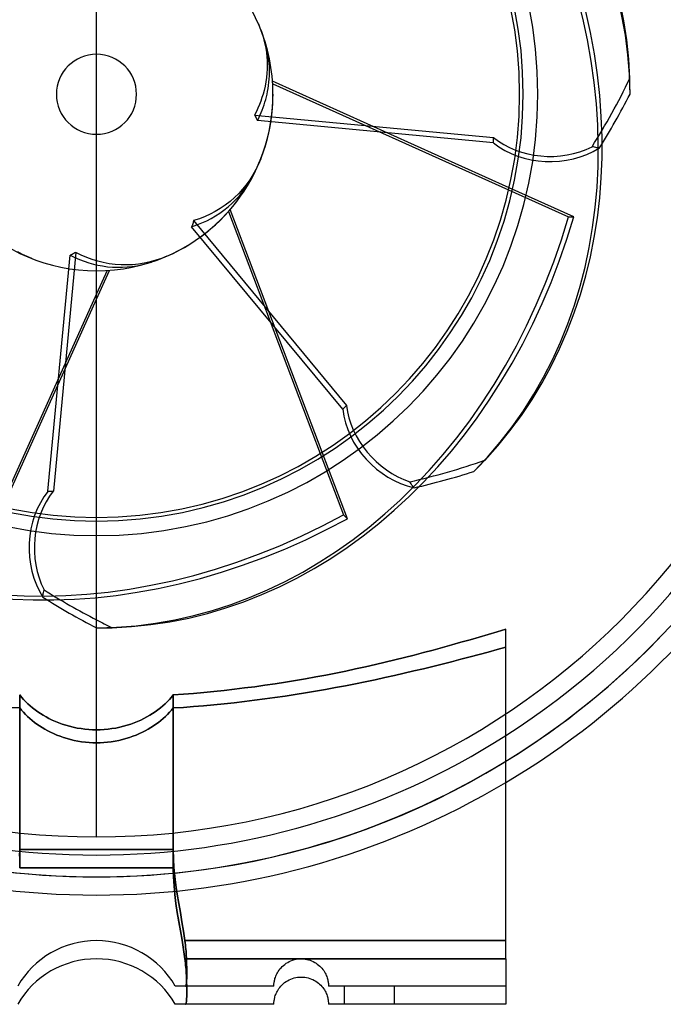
# Model space of a CAD drawing. Header units: millimetres. Extents: x -88 to 156, y -100 to 88.
# Tile 2 of 4: x -8 to 62, y -100 to 8. Entities that reach past the tile are written whole.
import ezdxf

# ---------------------------------------------------------------- set-up
doc = ezdxf.new("R2010")
doc.units = ezdxf.units.MM
doc.layers.add('HIDDEN', color=7, linetype='Continuous')
doc.layers.add('THICK', color=7, linetype='Continuous')

msp = doc.modelspace()

# ---------------------------------------------------------------- linework, layer by layer
at = {"layer": 'HIDDEN'}
for p, q in [((17.79, 7.73), (17.96, 7.31)), ((17.96, 7.31), (18.12, 6.89)), ((18.12, 6.89), (18.27, 6.44)), ((18.27, 6.44), (18.4, 5.99)), ((18.4, 5.99), (18.51, 5.52)), ((18.54, 5.7), (18.44, 6.03)), ((18.51, 5.52), (18.6, 5.05)), ((18.64, 5.36), (18.54, 5.7)), ((18.6, 5.05), (18.67, 4.58)), ((18.72, 5.02), (18.64, 5.36)), ((18.67, 4.58), (18.72, 4.12)), ((18.79, 4.68), (18.72, 5.02)), ((18.86, 4.34), (18.79, 4.68)), ((18.91, 4.02), (18.86, 4.34)), ((18.72, 4.12), (18.75, 3.68)), ((18.75, 3.68), (18.76, 3.23)), ((18.95, 3.69), (18.91, 4.02)), ((18.98, 3.37), (18.95, 3.69)), ((19, 3.04), (18.98, 3.37)), ((18.73, 2.3), (18.68, 1.83)), ((18.76, 2.77), (18.73, 2.3)), ((18.76, 3.23), (18.76, 2.77)), ((19.01, 2.7), (19, 3.04)), ((19.02, 2.36), (19.01, 2.7)), ((19.01, 2.02), (19.02, 2.36)), ((18.62, 1.35), (18.53, 0.89)), ((18.68, 1.83), (18.62, 1.35)), ((18.92, 0.98), (18.96, 1.32)), ((18.96, 1.32), (18.99, 1.67)), ((18.99, 1.67), (19.01, 2.02)), ((58.62, 1.45), (58.62, 1.73)), ((58.63, 1.16), (58.62, 1.45)), ((58.63, 0.88), (58.63, 1.16)), ((18.31, 0), (18.19, -0.37)), ((18.43, 0.43), (18.31, 0)), ((18.53, 0.89), (18.43, 0.43)), ((18.75, 0), (18.81, 0.32)), ((18.81, 0.32), (18.87, 0.65)), ((18.87, 0.65), (18.92, 0.98)), ((58.63, 0.59), (58.63, 0.88)), ((58.64, 0.31), (58.63, 0.59)), ((58.64, 0.02), (58.64, 0.31)), ((18.06, -0.75), (17.91, -1.13)), ((18.19, -0.37), (18.06, -0.75)), ((18.43, -1.15), (18.52, -0.86)), ((18.52, -0.86), (18.6, -0.57)), ((18.6, -0.57), (18.68, -0.28)), ((18.68, -0.28), (18.75, 0)), ((17.57, -1.9), (17.37, -2.28)), ((17.75, -1.52), (17.57, -1.9)), ((17.91, -1.13), (17.75, -1.52)), ((17.97, -2.32), (18.1, -2.02)), ((18.1, -2.02), (18.22, -1.73)), ((18.22, -1.73), (18.33, -1.44)), ((18.33, -1.44), (18.43, -1.15)), ((17.37, -2.28), (17.43, -2.38)), ((17.37, -2.28), (43.62, -4.74)), ((17.43, -2.38), (17.49, -2.48)), ((17.49, -2.48), (17.54, -2.58)), ((17.54, -2.58), (17.59, -2.69)), ((17.59, -2.69), (17.64, -2.79)), ((17.64, -2.79), (17.69, -2.89)), ((17.69, -2.89), (17.83, -2.61)), ((43.62, -5.33), (17.69, -2.89)), ((17.83, -2.61), (17.97, -2.32)), ((43.62, -5.33), (43.62, -4.74)), ((54.61, -5.79), (54.47, -5.76)), ((54.74, -5.83), (54.61, -5.79)), ((54.87, -5.85), (54.74, -5.83)), ((55, -5.87), (54.87, -5.85)), ((55.14, -5.89), (55, -5.87)), ((55.27, -5.9), (55.14, -5.89)), ((18.05, -7.11), (17.8, -7.69)), ((17.52, -8.27), (17.2, -8.85)), ((17.8, -7.69), (17.52, -8.27)), ((16.84, -9.41), (16.45, -9.95)), ((16.71, -9.8), (17.02, -9.3)), ((17.2, -8.85), (16.84, -9.41)), ((17.02, -9.3), (17.3, -8.77)), ((16.05, -10.44), (15.63, -10.9)), ((15.71, -11.15), (16.06, -10.73)), ((16.45, -9.95), (16.05, -10.44)), ((16.06, -10.73), (16.39, -10.28)), ((16.39, -10.28), (16.71, -9.8)), ((45.3, -10.51), (51.89, -13.48)), ((52.48, -13.48), (45.35, -10.27)), ((14.68, -11.78), (14.15, -12.18)), ((15.18, -11.35), (14.68, -11.78)), ((14.91, -11.98), (15.32, -11.57)), ((15.63, -10.9), (15.18, -11.35)), ((15.32, -11.57), (15.71, -11.15)), ((13.06, -12.88), (12.51, -13.17)), ((13.61, -12.55), (13.06, -12.88)), ((13.55, -13.06), (14.01, -12.73)), ((14.15, -12.18), (13.61, -12.55)), ((14.01, -12.73), (14.47, -12.37)), ((14.47, -12.37), (14.91, -11.98)), ((10.64, -14.01), (10.61, -14.12)), ((10.67, -13.89), (10.64, -14.01)), ((11.31, -13.68), (10.67, -13.89)), ((10.67, -13.89), (27.49, -34.19)), ((11.93, -13.44), (11.31, -13.68)), ((11.58, -14.14), (12.11, -13.9)), ((12.51, -13.17), (11.93, -13.44)), ((12.11, -13.9), (12.61, -13.64)), ((12.61, -13.64), (13.09, -13.36)), ((13.09, -13.36), (13.55, -13.06)), ((51.89, -13.48), (52.48, -13.48)), ((10.46, -14.56), (11.03, -14.36)), ((10.5, -14.45), (10.46, -14.56)), ((27.07, -34.61), (10.46, -14.56)), ((10.54, -14.34), (10.5, -14.45)), ((10.58, -14.23), (10.54, -14.34)), ((10.61, -14.12), (10.58, -14.23)), ((11.03, -14.36), (11.58, -14.14)), ((-8.14, -17.59), (-8.66, -17.31)), ((-7.63, -17.83), (-8.14, -17.59)), ((-7.11, -18.05), (-7.63, -17.83)), ((-5.33, -43.62), (-2.89, -17.69)), ((-2.28, -17.37), (-4.74, -43.62)), ((-2.79, -17.64), (-2.89, -17.69)), ((-2.89, -17.69), (-2.39, -17.94)), ((-2.69, -17.59), (-2.79, -17.64)), ((-2.58, -17.54), (-2.69, -17.59)), ((-2.48, -17.49), (-2.58, -17.54)), ((-2.38, -17.43), (-2.48, -17.49)), ((-2.39, -17.94), (-1.87, -18.16)), ((-2.28, -17.37), (-2.38, -17.43)), ((-1.67, -17.67), (-2.28, -17.37)), ((-1.87, -18.16), (-1.36, -18.35)), ((-1.07, -17.94), (-1.67, -17.67)), ((-1.36, -18.35), (-0.85, -18.52)), ((-0.47, -18.16), (-1.07, -17.94)), ((0.13, -18.35), (-0.47, -18.16)), ((0.75, -18.5), (0.13, -18.35)), ((6.54, -18.24), (5.9, -18.42)), ((7.15, -18.03), (6.54, -18.24)), ((7.73, -17.79), (7.15, -18.03)), ((-0.85, -18.52), (-0.34, -18.66)), ((-0.34, -18.66), (0.16, -18.78)), ((0.16, -18.78), (0.67, -18.87)), ((0.67, -18.87), (1.21, -18.95)), ((1.39, -18.62), (0.75, -18.5)), ((1.21, -18.95), (1.76, -18.99)), ((2.05, -18.71), (1.39, -18.62)), ((1.76, -18.99), (2.31, -19.01)), ((2.71, -18.75), (2.05, -18.71)), ((2.31, -19.01), (2.86, -19.01)), ((3.35, -18.76), (2.71, -18.75)), ((2.86, -19.01), (3.39, -18.98)), ((3.96, -18.73), (3.35, -18.76)), ((3.39, -18.98), (3.9, -18.92)), ((3.9, -18.92), (4.42, -18.84)), ((4.6, -18.67), (3.96, -18.73)), ((4.42, -18.84), (4.96, -18.74)), ((5.25, -18.56), (4.6, -18.67)), ((4.96, -18.74), (5.5, -18.6)), ((5.9, -18.42), (5.25, -18.56)), ((5.5, -18.6), (6.03, -18.44)), ((0, -21.93), (0, -21.94)), ((0, -22.52), (0, -22.52)), ((27.07, -34.61), (27.49, -34.19)), ((24.6, -39.46), (27.16, -46.22)), ((27.58, -46.64), (24.81, -39.33)), ((41.68, -41.25), (41.88, -41.04)), ((41.88, -41.04), (42.08, -40.84)), ((42.08, -40.84), (42.28, -40.63)), ((42.28, -40.63), (42.48, -40.43)), ((42.48, -40.43), (42.67, -40.22)), ((41.48, -41.45), (41.68, -41.25)), ((34.51, -42.71), (34.45, -42.59)), ((34.59, -42.82), (34.51, -42.71)), ((34.66, -42.94), (34.59, -42.82)), ((34.74, -43.04), (34.66, -42.94)), ((34.82, -43.15), (34.74, -43.04)), ((34.91, -43.25), (34.82, -43.15)), ((-5.33, -43.62), (-4.74, -43.62)), ((0, -81.6), (0, -46.5)), ((0, -81.6), (0, -46.5)), ((27.16, -46.22), (27.58, -46.64)), ((-5.9, -55.27), (-5.89, -55.14)), ((-5.89, -55.14), (-5.87, -55)), ((-5.87, -55), (-5.85, -54.87)), ((-5.85, -54.87), (-5.83, -54.74)), ((-5.83, -54.74), (-5.79, -54.61)), ((-5.79, -54.61), (-5.76, -54.47)), ((0.02, -58.64), (0.31, -58.64)), ((0.31, -58.64), (0.59, -58.63)), ((0.59, -58.63), (0.88, -58.63)), ((0.88, -58.63), (1.16, -58.63)), ((1.16, -58.63), (1.45, -58.62)), ((1.45, -58.62), (1.73, -58.62)), ((43.05, -59.35), (42.07, -59.64)), ((44.03, -59.06), (43.05, -59.35)), ((45, -58.76), (44.03, -59.06)), ((39.05, -60.51), (38.02, -60.8)), ((40.06, -60.22), (39.05, -60.51)), ((41.07, -59.94), (40.06, -60.22)), ((42.07, -59.64), (41.07, -59.94)), ((34.91, -61.62), (33.85, -61.89)), ((35.95, -61.35), (34.91, -61.62)), ((36.99, -61.08), (35.95, -61.35)), ((38.02, -60.8), (36.99, -61.08)), ((42.06, -61.56), (41.06, -61.83)), ((41.06, -61.83), (42.06, -61.56)), ((43.05, -61.3), (42.06, -61.56)), ((42.06, -61.56), (43.05, -61.3)), ((44.03, -61.03), (43.05, -61.3)), ((43.05, -61.3), (44.03, -61.03)), ((45, -60.77), (44.03, -61.03)), ((44.03, -61.03), (45, -60.77)), ((30.65, -62.66), (29.57, -62.91)), ((31.72, -62.41), (30.65, -62.66)), ((32.79, -62.16), (31.72, -62.41)), ((33.85, -61.89), (32.79, -62.16)), ((38, -62.61), (36.97, -62.87)), ((36.97, -62.87), (38, -62.61)), ((39.03, -62.35), (38, -62.61)), ((38, -62.61), (39.03, -62.35)), ((40.05, -62.09), (39.03, -62.35)), ((39.03, -62.35), (40.05, -62.09)), ((41.06, -61.83), (40.05, -62.09)), ((40.05, -62.09), (41.06, -61.83)), ((25.19, -63.82), (24.09, -64.02)), ((26.29, -63.6), (25.19, -63.82)), ((27.39, -63.38), (26.29, -63.6)), ((28.48, -63.15), (27.39, -63.38)), ((29.57, -62.91), (28.48, -63.15)), ((33.82, -63.62), (32.76, -63.86)), ((32.76, -63.86), (33.82, -63.62)), ((34.88, -63.37), (33.82, -63.62)), ((33.82, -63.62), (34.88, -63.37)), ((35.93, -63.12), (34.88, -63.37)), ((34.88, -63.37), (35.93, -63.12)), ((36.97, -62.87), (35.93, -63.12)), ((35.93, -63.12), (36.97, -62.87)), ((19.64, -64.77), (18.52, -64.94)), ((20.76, -64.6), (19.64, -64.77)), ((21.87, -64.42), (20.76, -64.6)), ((22.98, -64.23), (21.87, -64.42)), ((24.09, -64.02), (22.98, -64.23)), ((28.45, -64.78), (27.36, -64.99)), ((27.36, -64.99), (28.45, -64.78)), ((29.54, -64.56), (28.45, -64.78)), ((28.45, -64.78), (29.54, -64.56)), ((30.62, -64.33), (29.54, -64.56)), ((29.54, -64.56), (30.62, -64.33)), ((31.69, -64.1), (30.62, -64.33)), ((30.62, -64.33), (31.69, -64.1)), ((32.76, -63.86), (31.69, -64.1)), ((31.69, -64.1), (32.76, -63.86)), ((9.56, -65.92), (8.44, -66)), ((10.67, -65.83), (9.56, -65.92)), ((11.79, -65.73), (10.67, -65.83)), ((12.91, -65.63), (11.79, -65.73)), ((14.04, -65.51), (12.91, -65.63)), ((15.16, -65.38), (14.04, -65.51)), ((16.28, -65.24), (15.16, -65.38)), ((17.4, -65.1), (16.28, -65.24)), ((18.52, -64.94), (17.4, -65.1)), ((21.85, -65.96), (20.73, -66.13)), ((20.73, -66.13), (21.85, -65.96)), ((22.96, -65.78), (21.85, -65.96)), ((21.85, -65.96), (22.96, -65.78)), ((24.06, -65.59), (22.96, -65.78)), ((22.96, -65.78), (24.06, -65.59)), ((25.17, -65.4), (24.06, -65.59)), ((24.06, -65.59), (25.17, -65.4)), ((26.27, -65.2), (25.17, -65.4)), ((25.17, -65.4), (26.27, -65.2)), ((27.36, -64.99), (26.27, -65.2)), ((26.27, -65.2), (27.36, -64.99)), ((-8.24, -66.25), (-8.44, -66)), ((-8.44, -66), (-8.44, -85)), ((-8.02, -66.49), (-8.24, -66.25)), ((-7.79, -66.73), (-8.02, -66.49)), ((-7.54, -66.97), (-7.79, -66.73)), ((-7.29, -67.2), (-7.54, -66.97)), ((7.54, -66.97), (7.29, -67.2)), ((7.79, -66.73), (7.54, -66.97)), ((8.02, -66.49), (7.79, -66.73)), ((8.24, -66.25), (8.02, -66.49)), ((8.44, -66), (8.24, -66.25)), ((8.44, -85), (8.44, -66)), ((14.02, -66.98), (12.9, -67.09)), ((12.9, -67.09), (14.02, -66.98)), ((15.14, -66.86), (14.02, -66.98)), ((14.02, -66.98), (15.14, -66.86)), ((16.26, -66.73), (15.14, -66.86)), ((15.14, -66.86), (16.26, -66.73)), ((17.38, -66.59), (16.26, -66.73)), ((16.26, -66.73), (17.38, -66.59)), ((18.5, -66.45), (17.38, -66.59)), ((17.38, -66.59), (18.5, -66.45)), ((19.62, -66.29), (18.5, -66.45)), ((18.5, -66.45), (19.62, -66.29)), ((20.73, -66.13), (19.62, -66.29)), ((19.62, -66.29), (20.73, -66.13)), ((-9.55, -67.37), (-8.44, -67.44)), ((-8.44, -67.44), (-9.55, -67.37)), ((-8.44, -67.44), (-8.24, -67.68)), ((-8.24, -67.68), (-8.44, -67.44)), ((-8.44, -67.44), (-8.44, -83)), ((-8.44, -83), (-8.44, -67.44)), ((-8.24, -67.68), (-8.03, -67.91)), ((-8.03, -67.91), (-8.24, -67.68)), ((-8.03, -67.91), (-7.81, -68.14)), ((-7.81, -68.14), (-8.03, -67.91)), ((-7.81, -68.14), (-7.58, -68.37)), ((-7.58, -68.37), (-7.81, -68.14)), ((-7.02, -67.42), (-7.29, -67.2)), ((-6.74, -67.64), (-7.02, -67.42)), ((-6.45, -67.85), (-6.74, -67.64)), ((-6.16, -68.05), (-6.45, -67.85)), ((-5.85, -68.24), (-6.16, -68.05)), ((6.16, -68.05), (5.85, -68.24)), ((6.45, -67.85), (6.16, -68.05)), ((6.74, -67.64), (6.45, -67.85)), ((7.02, -67.42), (6.74, -67.64)), ((7.29, -67.2), (7.02, -67.42)), ((7.81, -68.14), (7.58, -68.37)), ((7.58, -68.37), (7.81, -68.14)), ((8.03, -67.91), (7.81, -68.14)), ((7.81, -68.14), (8.03, -67.91)), ((8.24, -67.68), (8.03, -67.91)), ((8.03, -67.91), (8.24, -67.68)), ((8.44, -67.44), (8.24, -67.68)), ((8.24, -67.68), (8.44, -67.44)), ((9.55, -67.37), (8.44, -67.44)), ((8.44, -67.44), (9.55, -67.37)), ((8.44, -67.44), (8.44, -83)), ((8.44, -83), (8.44, -67.44)), ((10.67, -67.28), (9.55, -67.37)), ((9.55, -67.37), (10.67, -67.28)), ((11.78, -67.19), (10.67, -67.28)), ((10.67, -67.28), (11.78, -67.19)), ((12.9, -67.09), (11.78, -67.19)), ((11.78, -67.19), (12.9, -67.09)), ((-7.58, -68.37), (-7.33, -68.59)), ((-7.33, -68.59), (-7.58, -68.37)), ((-7.33, -68.59), (-7.08, -68.81)), ((-7.08, -68.81), (-7.33, -68.59)), ((-7.08, -68.81), (-6.81, -69.02)), ((-6.81, -69.02), (-7.08, -68.81)), ((-6.81, -69.02), (-6.54, -69.22)), ((-6.54, -69.22), (-6.81, -69.02)), ((-6.54, -69.22), (-6.25, -69.41)), ((-6.25, -69.41), (-6.54, -69.22)), ((-5.54, -68.42), (-5.85, -68.24)), ((-5.22, -68.59), (-5.54, -68.42)), ((-4.88, -68.76), (-5.22, -68.59)), ((-4.52, -68.92), (-4.88, -68.76)), ((-4.15, -69.07), (-4.52, -68.92)), ((-3.77, -69.21), (-4.15, -69.07)), ((-3.37, -69.34), (-3.77, -69.21)), ((3.77, -69.21), (3.37, -69.34)), ((4.15, -69.07), (3.77, -69.21)), ((4.52, -68.92), (4.15, -69.07)), ((4.88, -68.76), (4.52, -68.92)), ((5.22, -68.59), (4.88, -68.76)), ((5.54, -68.42), (5.22, -68.59)), ((5.85, -68.24), (5.54, -68.42)), ((6.54, -69.22), (6.25, -69.41)), ((6.25, -69.41), (6.54, -69.22)), ((6.81, -69.02), (6.54, -69.22)), ((6.54, -69.22), (6.81, -69.02)), ((7.08, -68.81), (6.81, -69.02)), ((6.81, -69.02), (7.08, -68.81)), ((7.33, -68.59), (7.08, -68.81)), ((7.08, -68.81), (7.33, -68.59)), ((7.58, -68.37), (7.33, -68.59)), ((7.33, -68.59), (7.58, -68.37)), ((-6.25, -69.41), (-5.96, -69.6)), ((-5.96, -69.6), (-6.25, -69.41)), ((-5.96, -69.6), (-5.67, -69.77)), ((-5.67, -69.77), (-5.96, -69.6)), ((-5.67, -69.77), (-5.36, -69.94)), ((-5.36, -69.94), (-5.67, -69.77)), ((-5.36, -69.94), (-5.04, -70.1)), ((-5.04, -70.1), (-5.36, -69.94)), ((-5.04, -70.1), (-4.71, -70.26)), ((-4.71, -70.26), (-5.04, -70.1)), ((-4.71, -70.26), (-4.36, -70.41)), ((-4.36, -70.41), (-4.71, -70.26)), ((-2.96, -69.45), (-3.37, -69.34)), ((-2.55, -69.55), (-2.96, -69.45)), ((-2.13, -69.64), (-2.55, -69.55)), ((-1.7, -69.71), (-2.13, -69.64)), ((-1.27, -69.76), (-1.7, -69.71)), ((-0.84, -69.8), (-1.27, -69.76)), ((-0.42, -69.83), (-0.84, -69.8)), ((0, -69.83), (-0.42, -69.83)), ((0.42, -69.83), (0, -69.83)), ((0.84, -69.8), (0.42, -69.83)), ((1.27, -69.76), (0.84, -69.8)), ((1.7, -69.71), (1.27, -69.76)), ((2.13, -69.64), (1.7, -69.71)), ((2.55, -69.55), (2.13, -69.64)), ((2.96, -69.45), (2.55, -69.55)), ((3.37, -69.34), (2.96, -69.45)), ((4.71, -70.26), (4.36, -70.41)), ((4.36, -70.41), (4.71, -70.26)), ((5.04, -70.1), (4.71, -70.26)), ((4.71, -70.26), (5.04, -70.1)), ((5.36, -69.94), (5.04, -70.1)), ((5.04, -70.1), (5.36, -69.94)), ((5.67, -69.77), (5.36, -69.94)), ((5.36, -69.94), (5.67, -69.77)), ((5.96, -69.6), (5.67, -69.77)), ((5.67, -69.77), (5.96, -69.6)), ((6.25, -69.41), (5.96, -69.6)), ((5.96, -69.6), (6.25, -69.41)), ((-4.36, -70.41), (-4, -70.55)), ((-4, -70.55), (-4.36, -70.41)), ((-4, -70.55), (-3.63, -70.68)), ((-3.63, -70.68), (-4, -70.55)), ((-3.63, -70.68), (-3.24, -70.8)), ((-3.24, -70.8), (-3.63, -70.68)), ((-3.24, -70.8), (-2.85, -70.9)), ((-2.85, -70.9), (-3.24, -70.8)), ((-2.85, -70.9), (-2.45, -71)), ((-2.45, -71), (-2.85, -70.9)), ((-2.45, -71), (-2.04, -71.08)), ((-2.04, -71.08), (-2.45, -71)), ((-2.04, -71.08), (-1.63, -71.14)), ((-1.63, -71.14), (-2.04, -71.08)), ((-1.63, -71.14), (-1.22, -71.19)), ((-1.22, -71.19), (-1.63, -71.14)), ((-1.22, -71.19), (-0.81, -71.23)), ((-0.81, -71.23), (-1.22, -71.19)), ((-0.81, -71.23), (-0.4, -71.25)), ((-0.4, -71.25), (-0.81, -71.23)), ((-0.4, -71.25), (0, -71.25)), ((0, -71.25), (-0.4, -71.25)), ((0.4, -71.25), (0, -71.25)), ((0, -71.25), (0.4, -71.25)), ((0.81, -71.23), (0.4, -71.25)), ((0.4, -71.25), (0.81, -71.23)), ((1.22, -71.19), (0.81, -71.23)), ((0.81, -71.23), (1.22, -71.19)), ((1.63, -71.14), (1.22, -71.19)), ((1.22, -71.19), (1.63, -71.14)), ((2.04, -71.08), (1.63, -71.14)), ((1.63, -71.14), (2.04, -71.08)), ((2.45, -71), (2.04, -71.08)), ((2.04, -71.08), (2.45, -71)), ((2.85, -70.9), (2.45, -71)), ((2.45, -71), (2.85, -70.9)), ((3.24, -70.8), (2.85, -70.9)), ((2.85, -70.9), (3.24, -70.8)), ((3.63, -70.68), (3.24, -70.8)), ((3.24, -70.8), (3.63, -70.68)), ((4, -70.55), (3.63, -70.68)), ((3.63, -70.68), (4, -70.55)), ((4.36, -70.41), (4, -70.55)), ((4, -70.55), (4.36, -70.41)), ((-8.44, -83), (-8.46, -84)), ((-8.45, -83.71), (-8.44, -83)), ((-8.44, -83), (0, -83)), ((0, -83), (-8.44, -83)), ((8.44, -83), (0, -83)), ((0, -83), (8.44, -83)), ((8.44, -83), (8.46, -84)), ((8.46, -84), (8.44, -83)), ((8.46, -84), (8.51, -84.97)), ((8.51, -84.97), (8.46, -84)), ((-8.44, -85), (0, -85)), ((0, -85), (8.44, -85)), ((8.46, -86), (8.44, -85)), ((8.51, -84.97), (8.61, -85.94)), ((8.61, -85.94), (8.51, -84.97)), ((8.52, -86.97), (8.46, -86)), ((8.61, -85.94), (8.73, -86.91)), ((8.73, -86.91), (8.61, -85.94)), ((8.61, -87.94), (8.52, -86.97)), ((8.73, -86.91), (8.87, -87.9)), ((8.88, -87.91), (8.73, -86.91)), ((8.73, -88.91), (8.61, -87.94)), ((8.87, -87.9), (9.04, -88.91)), ((9.04, -88.92), (8.88, -87.91)), ((8.88, -89.91), (8.73, -88.91)), ((9.04, -88.91), (9.22, -89.92)), ((9.22, -89.93), (9.04, -88.92)), ((9.05, -90.92), (8.88, -89.91)), ((9.22, -89.92), (9.39, -90.94)), ((9.39, -90.95), (9.22, -89.93)), ((9.22, -91.93), (9.05, -90.92)), ((9.4, -92.95), (9.22, -91.93)), ((9.39, -90.94), (9.56, -91.97)), ((9.56, -91.97), (9.39, -90.95)), ((9.56, -93.97), (9.4, -92.95)), ((9.56, -91.97), (9.71, -93)), ((9.71, -93), (9.56, -91.97)), ((9.71, -93), (9.74, -93.24)), ((45, -93), (9.71, -93)), ((9.71, -93), (45, -93)), ((9.74, -93.24), (9.71, -93)), ((9.72, -95), (9.56, -93.97)), ((9.74, -93.24), (9.77, -93.47)), ((9.77, -93.47), (9.74, -93.24)), ((9.77, -93.47), (9.8, -93.71)), ((9.8, -93.71), (9.77, -93.47)), ((9.8, -93.71), (9.82, -93.94)), ((9.82, -93.94), (9.8, -93.71)), ((9.82, -93.94), (9.84, -94.17)), ((9.84, -94.17), (9.82, -93.94)), ((9.75, -95.24), (9.72, -95)), ((9.72, -95), (45, -95)), ((9.84, -94.17), (9.85, -94.4)), ((9.85, -94.4), (9.84, -94.17)), ((9.85, -94.4), (9.87, -94.63)), ((9.87, -94.63), (9.85, -94.4)), ((9.87, -94.63), (9.88, -94.85)), ((9.88, -94.85), (9.87, -94.63)), ((9.88, -94.85), (9.89, -95.07)), ((9.89, -95.07), (9.88, -94.85)), ((9.89, -95.07), (9.9, -95.29)), ((9.9, -95.29), (9.89, -95.07)), ((21.37, -95.22), (21.56, -95.15)), ((21.56, -95.15), (21.75, -95.09)), ((21.75, -95.09), (21.95, -95.05)), ((21.95, -95.05), (22.14, -95.02)), ((22.14, -95.02), (22.34, -95)), ((22.34, -95), (22.53, -95)), ((22.53, -95), (22.73, -95.01)), ((22.73, -95.01), (22.92, -95.03)), ((22.92, -95.03), (23.11, -95.06)), ((23.11, -95.06), (23.29, -95.11)), ((23.29, -95.11), (23.47, -95.16)), ((23.47, -95.16), (23.65, -95.23)), ((9.77, -95.47), (9.75, -95.24)), ((9.8, -95.71), (9.77, -95.47)), ((9.82, -95.94), (9.8, -95.71)), ((9.84, -96.17), (9.82, -95.94)), ((9.85, -96.4), (9.84, -96.17)), ((9.9, -95.29), (9.91, -95.5)), ((9.91, -95.5), (9.9, -95.29)), ((9.91, -95.5), (9.91, -95.7)), ((9.91, -95.7), (9.91, -95.5)), ((9.91, -95.7), (9.92, -95.9)), ((9.92, -95.9), (9.91, -95.7)), ((9.92, -95.9), (9.92, -96.09)), ((9.92, -96.09), (9.92, -95.9)), ((9.92, -96.09), (9.92, -96.27)), ((9.92, -96.27), (9.92, -96.09)), ((9.92, -96.27), (9.92, -96.45)), ((9.92, -96.45), (9.92, -96.27)), ((19.97, -96.39), (20.06, -96.26)), ((20.06, -96.26), (20.16, -96.12)), ((20.16, -96.12), (20.28, -95.98)), ((20.28, -95.98), (20.4, -95.85)), ((20.4, -95.85), (20.54, -95.73)), ((20.54, -95.73), (20.69, -95.61)), ((20.69, -95.61), (20.85, -95.49)), ((20.85, -95.49), (21.02, -95.39)), ((21.02, -95.39), (21.19, -95.3)), ((21.19, -95.3), (21.37, -95.22)), ((23.65, -95.23), (23.81, -95.3)), ((23.81, -95.3), (23.98, -95.39)), ((23.98, -95.39), (24.13, -95.48)), ((24.13, -95.48), (24.27, -95.58)), ((24.27, -95.58), (24.41, -95.69)), ((24.41, -95.69), (24.54, -95.8)), ((24.54, -95.8), (24.66, -95.92)), ((24.66, -95.92), (24.77, -96.04)), ((24.77, -96.04), (24.88, -96.17)), ((24.88, -96.17), (24.97, -96.3)), ((9.87, -96.63), (9.85, -96.4)), ((9.88, -96.85), (9.87, -96.63)), ((9.89, -97.07), (9.88, -96.85)), ((9.9, -97.29), (9.89, -97.07)), ((9.91, -97.5), (9.9, -97.29)), ((9.92, -97.2), (9.91, -97.33)), ((9.91, -97.33), (9.92, -97.2)), ((9.91, -97.33), (9.91, -97.44)), ((9.91, -97.44), (9.91, -97.33)), ((9.92, -96.45), (9.93, -96.62)), ((9.93, -96.62), (9.92, -96.45)), ((9.93, -96.62), (9.92, -96.78)), ((9.92, -96.78), (9.93, -96.62)), ((9.92, -96.78), (9.92, -96.93)), ((9.92, -96.93), (9.92, -96.78)), ((9.92, -96.93), (9.92, -97.07)), ((9.92, -97.07), (9.92, -96.93)), ((9.92, -97.07), (9.92, -97.2)), ((9.92, -97.2), (9.92, -97.07)), ((19.55, -97.47), (19.57, -97.37)), ((19.57, -97.37), (19.59, -97.27)), ((19.59, -97.27), (19.62, -97.16)), ((19.62, -97.16), (19.66, -97.04)), ((19.66, -97.04), (19.7, -96.92)), ((19.7, -96.92), (19.75, -96.79)), ((19.75, -96.79), (19.81, -96.66)), ((19.81, -96.66), (19.88, -96.53)), ((19.88, -96.53), (19.97, -96.39)), ((24.97, -96.3), (25.06, -96.43)), ((25.06, -96.43), (25.13, -96.56)), ((25.13, -96.56), (25.2, -96.7)), ((25.2, -96.7), (25.26, -96.83)), ((25.26, -96.83), (25.31, -96.95)), ((25.31, -96.95), (25.35, -97.08)), ((25.35, -97.08), (25.39, -97.2)), ((25.39, -97.2), (25.42, -97.31)), ((25.42, -97.31), (25.44, -97.42)), ((8.68, -98), (8.66, -98)), ((8.66, -98), (8.66, -98)), ((8.73, -98), (8.68, -98)), ((8.81, -98), (8.73, -98)), ((8.92, -98), (8.81, -98)), ((9.05, -98), (8.92, -98)), ((9.19, -98), (9.05, -98)), ((9.34, -98), (9.19, -98)), ((9.48, -98), (9.34, -98)), ((9.61, -98), (9.48, -98)), ((9.74, -98), (9.61, -98)), ((9.77, -97.99), (9.74, -98)), ((9.74, -98), (9.77, -97.99)), ((19.5, -98), (9.74, -98)), ((9.79, -97.98), (9.77, -97.99)), ((9.77, -97.99), (9.79, -97.98)), ((9.82, -97.95), (9.79, -97.98)), ((9.79, -97.98), (9.82, -97.95)), ((9.84, -97.91), (9.82, -97.95)), ((9.82, -97.95), (9.84, -97.91)), ((9.85, -97.86), (9.84, -97.91)), ((9.84, -97.91), (9.85, -97.86)), ((9.87, -97.8), (9.85, -97.86)), ((9.85, -97.86), (9.87, -97.8)), ((9.88, -97.72), (9.87, -97.8)), ((9.87, -97.8), (9.88, -97.72)), ((9.89, -97.64), (9.88, -97.72)), ((9.88, -97.72), (9.89, -97.64)), ((9.9, -97.55), (9.89, -97.64)), ((9.89, -97.64), (9.9, -97.55)), ((9.91, -97.44), (9.9, -97.55)), ((9.9, -97.55), (9.91, -97.44)), ((9.91, -97.7), (9.91, -97.5)), ((9.92, -97.9), (9.91, -97.7)), ((9.92, -98.09), (9.92, -97.9)), ((9.92, -98.27), (9.92, -98.09)), ((9.93, -98.45), (9.92, -98.27)), ((9.93, -98.62), (9.93, -98.45)), ((19.5, -97.86), (19.51, -97.8)), ((19.5, -97.91), (19.5, -97.86)), ((19.5, -97.95), (19.5, -97.91)), ((19.5, -97.98), (19.5, -97.95)), ((19.5, -97.99), (19.5, -97.98)), ((19.5, -98), (19.5, -97.99)), ((19.5, -98), (19.5, -98)), ((19.51, -97.73), (19.52, -97.65)), ((19.51, -97.8), (19.51, -97.73)), ((19.52, -97.65), (19.53, -97.57)), ((19.53, -97.57), (19.55, -97.47)), ((25.44, -97.42), (25.46, -97.52)), ((25.46, -97.52), (25.47, -97.61)), ((25.47, -97.61), (25.49, -97.7)), ((25.49, -97.7), (25.49, -97.77)), ((25.49, -97.77), (25.5, -97.84)), ((25.5, -97.84), (25.5, -97.9)), ((25.5, -97.9), (25.5, -97.94)), ((25.5, -97.94), (25.5, -97.97)), ((25.5, -97.97), (25.5, -97.99)), ((25.5, -97.99), (25.5, -98)), ((45, -98), (25.5, -98)), ((25.5, -98), (25.5, -98)), ((27.25, -100), (27.25, -98)), ((27.25, -100), (27.25, -98)), ((32.75, -100), (32.75, -98)), ((32.75, -100), (32.75, -98)), ((45, -98), (45, -98)), ((9.9, -99.55), (9.91, -99.44)), ((9.91, -99.33), (9.92, -99.2)), ((9.91, -99.44), (9.91, -99.33)), ((9.92, -98.93), (9.93, -98.78)), ((9.92, -99.07), (9.92, -98.93)), ((9.92, -99.2), (9.92, -99.07)), ((9.93, -98.78), (9.93, -98.62)), ((8.66, -100), (8.66, -100)), ((9.74, -100), (9.77, -99.99)), ((9.77, -99.99), (9.8, -99.98)), ((9.8, -99.98), (9.82, -99.95)), ((9.82, -99.95), (9.84, -99.91)), ((9.84, -99.91), (9.85, -99.86)), ((9.85, -99.86), (9.87, -99.8)), ((9.87, -99.8), (9.88, -99.72)), ((9.88, -99.72), (9.89, -99.64)), ((9.89, -99.64), (9.9, -99.55)), ((19.5, -100), (19.5, -100)), ((25.5, -100), (25.5, -100)), ((45, -100), (45, -100))]:
    msp.add_line(p, q, dxfattribs=at)
for centre, radius, start, end in [((0, 0), 86, 0, 180), ((0, 0), 86, 0, 180), ((0, 0), 86, 0, 180), ((0, 0), 81.6, 90, 270), ((0, 0), 81.6, 270, 90), ((0, 0), 46.9, 0, 180), ((0, 0), 4.4, 0, 180), ((0, 0), 86, 180, 270), ((0, 0), 86, 180, 270), ((0, 0), 46.9, 180, 270), ((0, 0), 4.4, 180, 270), ((0, 0), 86, 270, 0), ((0, 0), 86, 270, 0), ((0, 0), 86, 270, 0), ((0, 0), 4.4, 270, 0), ((0, 0), 86, 180, 270), ((0, 0), 46.9, 270, 0), ((0, 0), 19.4, 269.997, 270.0029), ((0, 0), 83.6, 237.4336, 270), ((0, 0), 83.6, 270, 302.5665), ((0, 0), 86, 238.4491, 270), ((0, 0), 86, 270, 301.5509), ((0, 0), 88, 239.2453, 270), ((0, 0), 88, 270, 300.7547), ((0, -103), 10, 90, 150), ((0, -103), 10, 30, 90)]:
    msp.add_arc(centre, radius, start, end, dxfattribs=at)
for centre, major_axis, ratio, start_param, end_param in [((-10, 0.29), (-68.64, 0), 0.809017, -3.115712, -1.919862), ((-10, -0.29), (68.64, 0), 0.809017, 0.005697, 1.22173), ((-7.28, 6.86), (48.54, -48.54), 0.809017, 0.005697, 1.22173), ((-6.86, 7.28), (-48.54, 48.54), 0.809017, -3.115712, -1.919862), ((0, 0), (19.4, 0), 1, 1.98077, 3.141593), ((0, 40.64), (0, -78.73), 0.856451, 0.940506, 1.053833), ((0, 41.26), (0, -79.93), 0.856451, 0.939736, 1.028684), ((0, 0), (19.4, 0), 1, -1.160822, 0), ((0, 0), (13.72, 13.72), 1, -1.160822, -0.785398), ((49.84, 0.29), (-8.8, 0), 0.809017, 0.785398, 2.125161), ((49.84, -0.29), (8.8, 0), 0.809017, -2.356194, -0.905855), ((-0.29, 10), (0, -68.64), 0.809017, 0.005697, 1.22173), ((0.29, 10), (0, 68.64), 0.809017, -3.115712, -1.919862), ((35.03, -35.45), (6.22, -6.22), 0.809017, -2.356194, -0.905855), ((35.45, -35.03), (-6.22, 6.22), 0.809017, 0.785398, 2.125161), ((28.74, 28.74), (-55.67, -55.67), 0.856451, 0.940506, 1.053833), ((6.86, 7.28), (-48.54, -48.54), 0.809017, 0.005697, 1.22173), ((29.18, 29.18), (-56.52, -56.52), 0.856451, 0.939736, 1.028684), ((7.28, 6.86), (48.54, 48.54), 0.809017, -3.115712, -1.919862), ((-0.29, -49.84), (0, -8.8), 0.809017, -2.356194, -0.905855), ((0.29, -49.84), (0, 8.8), 0.809017, 0.785398, 2.125161), ((40.64, 0), (-78.73, 0), 0.856451, 0.940506, 1.028356), ((41.26, 0), (-79.93, 0), 0.856451, 0.939736, 1.028356), ((40.64, 0), (-78.73, 0), 0.856451, 1.028356, 1.053833), ((41.26, 0), (-79.93, 0), 0.856451, 1.028356, 1.028684)]:
    msp.add_ellipse(centre, major_axis=major_axis, ratio=ratio, start_param=start_param, end_param=end_param, dxfattribs=at)
at = {"layer": 'THICK'}
for p, q in [((0, -46.5), (0, 46.5)), ((0, -46.5), (0, 46.5)), ((45.35, -10.27), (19.35, 1.43)), ((19.37, 1.16), (45.3, -10.51)), ((14.51, -12.88), (24.6, -39.46)), ((24.81, -39.33), (14.69, -12.67)), ((0, -22.52), (1.43, -19.35)), ((1.16, -19.37), (0, -21.93)), ((0, -21.94), (-10.51, -45.3)), ((-10.27, -45.35), (0, -22.52)), ((42.07, -59.64), (43.05, -59.35)), ((43.05, -59.35), (44.03, -59.06)), ((44.03, -59.06), (45, -58.76)), ((45, -95), (45, -58.76)), ((38.02, -60.8), (39.05, -60.51)), ((39.05, -60.51), (40.06, -60.22)), ((40.06, -60.22), (41.07, -59.94)), ((41.07, -59.94), (42.07, -59.64)), ((33.85, -61.89), (34.91, -61.62)), ((34.91, -61.62), (35.95, -61.35)), ((35.95, -61.35), (36.99, -61.08)), ((36.99, -61.08), (38.02, -60.8)), ((29.57, -62.91), (30.65, -62.66)), ((30.65, -62.66), (31.72, -62.41)), ((31.72, -62.41), (32.79, -62.16)), ((32.79, -62.16), (33.85, -61.89)), ((24.09, -64.02), (25.19, -63.82)), ((25.19, -63.82), (26.29, -63.6)), ((26.29, -63.6), (27.39, -63.38)), ((27.39, -63.38), (28.48, -63.15)), ((28.48, -63.15), (29.57, -62.91)), ((18.52, -64.94), (19.64, -64.77)), ((19.64, -64.77), (20.76, -64.6)), ((20.76, -64.6), (21.87, -64.42)), ((21.87, -64.42), (22.98, -64.23)), ((22.98, -64.23), (24.09, -64.02)), ((8.44, -66), (9.56, -65.92)), ((9.56, -65.92), (10.67, -65.83)), ((10.67, -65.83), (11.79, -65.73)), ((11.79, -65.73), (12.91, -65.63)), ((12.91, -65.63), (14.04, -65.51)), ((14.04, -65.51), (15.16, -65.38)), ((15.16, -65.38), (16.28, -65.24)), ((16.28, -65.24), (17.4, -65.1)), ((17.4, -65.1), (18.52, -64.94)), ((-8.44, -66), (-8.24, -66.25)), ((-8.44, -85), (-8.44, -66)), ((-8.24, -66.25), (-8.02, -66.49)), ((-8.02, -66.49), (-7.79, -66.73)), ((-7.79, -66.73), (-7.54, -66.97)), ((-7.54, -66.97), (-7.29, -67.2)), ((7.29, -67.2), (7.54, -66.97)), ((7.54, -66.97), (7.79, -66.73)), ((7.79, -66.73), (8.02, -66.49)), ((8.02, -66.49), (8.24, -66.25)), ((8.24, -66.25), (8.44, -66)), ((8.44, -66), (8.44, -85)), ((-7.29, -67.2), (-7.02, -67.42)), ((-7.02, -67.42), (-6.74, -67.64)), ((-6.74, -67.64), (-6.45, -67.85)), ((-6.45, -67.85), (-6.16, -68.05)), ((-6.16, -68.05), (-5.85, -68.24)), ((5.85, -68.24), (6.16, -68.05)), ((6.16, -68.05), (6.45, -67.85)), ((6.45, -67.85), (6.74, -67.64)), ((6.74, -67.64), (7.02, -67.42)), ((7.02, -67.42), (7.29, -67.2)), ((-5.85, -68.24), (-5.54, -68.42)), ((-5.54, -68.42), (-5.22, -68.59)), ((-5.22, -68.59), (-4.88, -68.76)), ((-4.88, -68.76), (-4.52, -68.92)), ((-4.52, -68.92), (-4.15, -69.07)), ((-4.15, -69.07), (-3.77, -69.21)), ((-3.77, -69.21), (-3.37, -69.34)), ((3.37, -69.34), (3.77, -69.21)), ((3.77, -69.21), (4.15, -69.07)), ((4.15, -69.07), (4.52, -68.92)), ((4.52, -68.92), (4.88, -68.76)), ((4.88, -68.76), (5.22, -68.59)), ((5.22, -68.59), (5.54, -68.42)), ((5.54, -68.42), (5.85, -68.24)), ((-3.37, -69.34), (-2.96, -69.45)), ((-2.96, -69.45), (-2.55, -69.55)), ((-2.55, -69.55), (-2.13, -69.64)), ((-2.13, -69.64), (-1.7, -69.71)), ((-1.7, -69.71), (-1.27, -69.76)), ((-1.27, -69.76), (-0.84, -69.8)), ((-0.84, -69.8), (-0.42, -69.83)), ((-0.42, -69.83), (0, -69.83)), ((0, -69.83), (0.42, -69.83)), ((0.42, -69.83), (0.84, -69.8)), ((0.84, -69.8), (1.27, -69.76)), ((1.27, -69.76), (1.7, -69.71)), ((1.7, -69.71), (2.13, -69.64)), ((2.13, -69.64), (2.55, -69.55)), ((2.55, -69.55), (2.96, -69.45)), ((2.96, -69.45), (3.37, -69.34)), ((0, -85), (-8.44, -85)), ((8.44, -85), (0, -85)), ((8.44, -85), (8.46, -86)), ((8.46, -86), (8.52, -86.97)), ((8.52, -86.97), (8.61, -87.94)), ((8.61, -87.94), (8.73, -88.91)), ((8.73, -88.91), (8.88, -89.9)), ((8.88, -89.9), (9.04, -90.91)), ((9.04, -90.91), (9.22, -91.92)), ((9.22, -91.92), (9.4, -92.94)), ((9.4, -92.94), (9.56, -93.97)), ((9.56, -93.97), (9.72, -95)), ((9.72, -95), (9.75, -95.24)), ((45, -95), (9.72, -95)), ((45, -95), (45, -95.31)), ((9.75, -95.24), (9.77, -95.47)), ((9.77, -95.47), (9.8, -95.71)), ((9.8, -95.71), (9.82, -95.94)), ((9.82, -95.94), (9.84, -96.17)), ((9.84, -96.17), (9.85, -96.4)), ((45, -95.31), (45, -95.63)), ((45, -95.63), (45, -95.96)), ((45, -95.96), (45, -96.28)), ((45, -96.28), (45, -96.59)), ((9.85, -96.4), (9.87, -96.63)), ((9.87, -96.63), (9.88, -96.85)), ((9.88, -96.85), (9.89, -97.07)), ((9.89, -97.07), (9.9, -97.29)), ((9.9, -97.29), (9.91, -97.5)), ((20.99, -97.41), (21.17, -97.31)), ((21.17, -97.31), (21.35, -97.23)), ((21.35, -97.23), (21.53, -97.16)), ((21.53, -97.16), (21.72, -97.1)), ((21.72, -97.1), (21.92, -97.06)), ((21.92, -97.06), (22.11, -97.03)), ((22.11, -97.03), (22.31, -97.01)), ((22.31, -97.01), (22.5, -97)), ((22.5, -97), (22.7, -97.01)), ((22.7, -97.01), (22.89, -97.03)), ((22.89, -97.03), (23.08, -97.06)), ((23.08, -97.06), (23.27, -97.1)), ((23.27, -97.1), (23.45, -97.15)), ((23.45, -97.15), (23.62, -97.22)), ((23.62, -97.22), (23.79, -97.29)), ((23.79, -97.29), (23.95, -97.38)), ((45, -96.59), (45, -96.87)), ((45, -96.87), (45, -97.15)), ((45, -97.15), (45, -97.43)), ((9.91, -97.5), (9.91, -97.7)), ((9.91, -97.7), (9.92, -97.9)), ((9.92, -97.9), (9.92, -98.09)), ((9.92, -98.09), (9.92, -98.27)), ((9.92, -98.27), (9.93, -98.45)), ((9.93, -98.45), (9.93, -98.62)), ((19.88, -98.55), (19.95, -98.41)), ((19.95, -98.41), (20.05, -98.28)), ((20.05, -98.28), (20.15, -98.14)), ((20.15, -98.14), (20.26, -98)), ((20.26, -98), (20.39, -97.87)), ((20.39, -97.87), (20.52, -97.74)), ((20.52, -97.74), (20.67, -97.62)), ((20.67, -97.62), (20.83, -97.51)), ((20.83, -97.51), (20.99, -97.41)), ((23.95, -97.38), (24.11, -97.47)), ((24.11, -97.47), (24.25, -97.57)), ((24.25, -97.57), (24.39, -97.67)), ((24.39, -97.67), (24.52, -97.79)), ((24.52, -97.79), (24.65, -97.9)), ((24.65, -97.9), (24.76, -98.03)), ((24.76, -98.03), (24.86, -98.15)), ((24.86, -98.15), (24.96, -98.28)), ((24.96, -98.28), (25.05, -98.42)), ((25.05, -98.42), (25.13, -98.55)), ((45, -97.43), (45, -97.71)), ((45, -97.71), (45, -97.97)), ((45, -97.97), (45, -98.21)), ((45, -98.21), (45, -98.43)), ((45, -98.43), (45, -98.64)), ((9.91, -99.44), (9.9, -99.55)), ((9.92, -99.2), (9.91, -99.33)), ((9.91, -99.33), (9.91, -99.44)), ((9.93, -98.78), (9.92, -98.93)), ((9.92, -98.93), (9.92, -99.07)), ((9.92, -99.07), (9.92, -99.2)), ((9.93, -98.62), (9.93, -98.78)), ((19.53, -99.57), (19.55, -99.48)), ((19.55, -99.48), (19.56, -99.38)), ((19.56, -99.38), (19.59, -99.28)), ((19.59, -99.28), (19.62, -99.17)), ((19.62, -99.17), (19.65, -99.05)), ((19.65, -99.05), (19.7, -98.93)), ((19.7, -98.93), (19.75, -98.81)), ((19.75, -98.81), (19.81, -98.68)), ((19.81, -98.68), (19.88, -98.55)), ((25.13, -98.55), (25.2, -98.68)), ((25.2, -98.68), (25.26, -98.82)), ((25.26, -98.82), (25.31, -98.94)), ((25.31, -98.94), (25.35, -99.07)), ((25.35, -99.07), (25.39, -99.19)), ((25.39, -99.19), (25.42, -99.3)), ((25.42, -99.3), (25.44, -99.41)), ((25.44, -99.41), (25.46, -99.51)), ((25.46, -99.51), (25.47, -99.61)), ((45, -98.64), (45, -98.84)), ((45, -98.84), (45, -99.03)), ((45, -99.03), (45, -99.2)), ((45, -99.2), (45, -99.35)), ((45, -99.35), (45, -99.49)), ((45, -99.49), (45, -99.6)), ((8.68, -100), (8.66, -100)), ((8.73, -100), (8.68, -100)), ((8.81, -100), (8.73, -100)), ((8.92, -100), (8.81, -100)), ((9.05, -100), (8.92, -100)), ((9.19, -100), (9.05, -100)), ((9.34, -100), (9.19, -100)), ((9.48, -100), (9.34, -100)), ((9.61, -100), (9.48, -100)), ((9.74, -100), (9.61, -100)), ((9.77, -99.99), (9.74, -100)), ((19.5, -100), (9.74, -100)), ((9.8, -99.98), (9.77, -99.99)), ((9.82, -99.95), (9.8, -99.98)), ((9.84, -99.91), (9.82, -99.95)), ((9.85, -99.86), (9.84, -99.91)), ((9.87, -99.8), (9.85, -99.86)), ((9.88, -99.72), (9.87, -99.8)), ((9.89, -99.64), (9.88, -99.72)), ((9.9, -99.55), (9.89, -99.64)), ((19.5, -99.86), (19.51, -99.8)), ((19.5, -99.91), (19.5, -99.86)), ((19.5, -99.95), (19.5, -99.91)), ((19.5, -99.98), (19.5, -99.95)), ((19.5, -99.99), (19.5, -99.98)), ((19.5, -100), (19.5, -99.99)), ((19.51, -99.73), (19.52, -99.66)), ((19.51, -99.8), (19.51, -99.73)), ((19.52, -99.66), (19.53, -99.57)), ((25.47, -99.61), (25.48, -99.69)), ((25.48, -99.69), (25.49, -99.77)), ((25.49, -99.77), (25.5, -99.84)), ((25.5, -99.84), (25.5, -99.89)), ((25.5, -99.89), (25.5, -99.94)), ((25.5, -99.94), (25.5, -99.97)), ((25.5, -99.97), (25.5, -99.99)), ((25.5, -99.99), (25.5, -100)), ((45, -100), (25.5, -100)), ((45, -99.6), (45, -99.71)), ((45, -99.71), (45, -99.8)), ((45, -99.8), (45, -99.87)), ((45, -99.87), (45, -99.93)), ((45, -99.93), (45, -99.97)), ((45, -99.97), (45, -99.99)), ((45, -99.99), (45, -100))]:
    msp.add_line(p, q, dxfattribs=at)
for centre, radius, start, end in [((0, 0), 88, 0, 180), ((0, 0), 86, 0, 180), ((0, 0), 83.6, 90, 237.4336), ((0, 0), 83.6, 302.5665, 90), ((0, 0), 48.5, 90, 180), ((0, 0), 48.5, 0, 90), ((0, 0), 46.9, 0, 180), ((0, 0), 46.5, 90, 270), ((0, 0), 46.5, 270, 90), ((0, 0), 19.4, 90.003, 180), ((0, 0), 19.4, 0, 89.9971), ((0, 0), 19.4, 270.0029, 0), ((0, 0), 86, 301.5509, 0), ((0, 0), 48.5, 180, 270), ((0, 0), 46.9, 180, 270), ((0, 0), 19.4, 180, 269.997), ((0, 0), 48.5, 270, 0), ((0, 0), 46.9, 270, 0), ((0, 0), 88, 300.7547, 0), ((0, -105), 10, 90, 150), ((0, -105), 10, 30, 90)]:
    msp.add_arc(centre, radius, start, end, dxfattribs=at)

doc.saveas('drawing.dxf')
